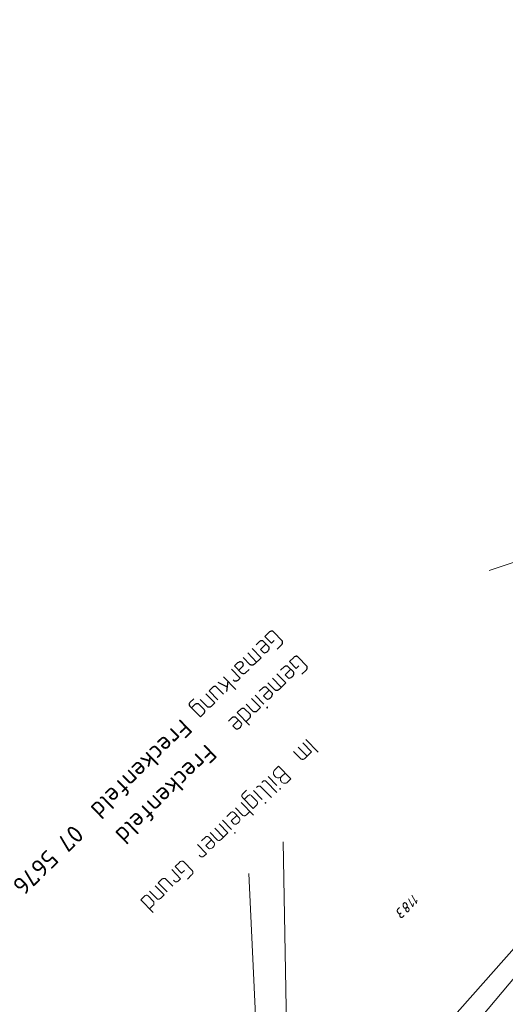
# Model space of a CAD drawing. Header units: metres. Extents: x 3425540 to 3446143, y 5432760 to 5444637.
# Tile 22 of 256: x 3435154 to 3435250, y 5438013 to 5438208. Entities that reach past the tile are written whole.
import ezdxf

# ---------------------------------------------------------------- set-up
doc = ezdxf.new("R2010")
doc.units = ezdxf.units.M
for name, color, linetype, lineweight in [('B_Bestand', 9, 'Continuous', 18), ('B_Böschung', 9, 'Continuous', 18), ('B_Flurgrenzen', 9, 'Continuous', 18), ('B_Gleisachse', 9, 'Continuous', 25), ('B_Kilometrierung', 9, 'Continuous', 25)]:
    doc.layers.add(name, color=color, linetype=linetype, lineweight=lineweight)
doc.styles.get("Standard").update_dxf_attribs({"font": 'isocpeur.ttf'})

msp = doc.modelspace()

# ---------------------------------------------------------------- linework, layer by layer
at = {"layer": 'B_Bestand'}
for p, q in [((3435210.83, 5438065.58), (3435213.26, 5438063.07)), ((3435208.39, 5438063.22), (3435209.79, 5438061.78)), ((3435209.3, 5438064.1), (3435211.05, 5438062.3)), ((3435210.19, 5438064.97), (3435211.94, 5438063.17)), ((3435210.59, 5438061.86), (3435211.94, 5438063.17)), ((3435205.37, 5438060.3), (3435204.58, 5438059.53)), ((3435202.07, 5438057.09), (3435202.29, 5438057.31)), ((3435205.06, 5438055.12), (3435202.97, 5438057.28)), ((3435203.31, 5438058.29), (3435205.05, 5438056.49)), ((3435206.68, 5438058.95), (3435205.89, 5438058.18)), ((3435199.03, 5438055.53), (3435198.24, 5438054.77)), ((3435200.43, 5438055.5), (3435202.17, 5438053.7)), ((3435201, 5438056.06), (3435201.22, 5438056.27)), ((3435203.99, 5438054.08), (3435201.9, 5438056.24)), ((3435200.34, 5438051.93), (3435198.25, 5438054.09)), ((3435199.39, 5438054.5), (3435198.6, 5438053.73)), ((3435200.07, 5438054.47), (3435201.12, 5438053.38)), ((3435196.85, 5438052.04), (3435198.25, 5438050.6)), ((3435197.98, 5438053.13), (3435200.42, 5438050.62)), ((3435200.34, 5438051.93), (3435201.01, 5438052.58)), ((3435194.32, 5438049.59), (3435196.07, 5438047.79)), ((3435195.91, 5438051.13), (3435195.12, 5438050.36)), ((3435196.58, 5438051.12), (3435197.65, 5438050.01)), ((3435199.05, 5438050.68), (3435199.73, 5438051.33)), ((3435192.74, 5438048.05), (3435194.48, 5438046.25)), ((3435193.63, 5438048.92), (3435195.37, 5438047.11)), ((3435190.89, 5438046.26), (3435190.1, 5438045.49)), ((3435191.55, 5438046.25), (3435192.62, 5438045.14)), ((3435191.83, 5438047.17), (3435193.23, 5438045.73)), ((3435194.03, 5438045.81), (3435195.37, 5438047.11)), ((3435189.35, 5438044.77), (3435191.1, 5438042.97)), ((3435189.88, 5438042.45), (3435189.67, 5438042.66)), ((3435190.6, 5438042.49), (3435191.1, 5438042.97)), ((3435184.25, 5438039.82), (3435185.99, 5438038.02)), ((3435184.88, 5438040.44), (3435185.73, 5438041.26)), ((3435184.88, 5438040.44), (3435186.18, 5438039.09)), ((3435186.61, 5438041.35), (3435188.34, 5438039.57)), ((3435182.29, 5438037.93), (3435181.56, 5438037.22)), ((3435184.43, 5438036.51), (3435183.03, 5438037.95)), ((3435185.5, 5438037.54), (3435185.99, 5438038.02)), ((3435186.18, 5438039.09), (3435186.74, 5438039.63)), ((3435187.32, 5438037.92), (3435188.17, 5438038.75)), ((3435180.95, 5438036.63), (3435182.7, 5438034.83)), ((3435183.3, 5438035.42), (3435181.56, 5438037.22)), ((3435184.78, 5438037.5), (3435184.57, 5438037.71)), ((3435178.87, 5438034.62), (3435178.08, 5438033.85)), ((3435179.54, 5438034.61), (3435180.61, 5438033.5)), ((3435179.82, 5438035.54), (3435181.24, 5438034.07)), ((3435181.97, 5438034.12), (3435182.7, 5438034.83)), ((3435178.08, 5438033.85), (3435180.52, 5438031.34)), ((3435179.83, 5438032.05), (3435180.5, 5438032.7))]:
    msp.add_line(p, q, dxfattribs=at)
for points in [[(3435210.59, 5438061.86), (3435210.42, 5438061.73), (3435210.3, 5438061.69), (3435210.24, 5438061.67), (3435210.16, 5438061.67), (3435210.08, 5438061.68), (3435209.95, 5438061.7), (3435209.89, 5438061.72), (3435209.79, 5438061.78)], [(3435207.02, 5438057.02), (3435206.88, 5438056.96), (3435206.72, 5438056.92), (3435206.57, 5438056.93), (3435206.39, 5438056.95), (3435206.26, 5438057.01), (3435206.08, 5438057.11), (3435205.99, 5438057.21), (3435205.89, 5438057.35), (3435205.82, 5438057.5), (3435205.8, 5438057.6), (3435205.78, 5438057.74), (3435205.78, 5438057.86), (3435205.81, 5438057.99), (3435205.83, 5438058.09), (3435205.89, 5438058.18), (3435205.79, 5438058.13), (3435205.67, 5438058.09), (3435205.49, 5438058.04), (3435205.18, 5438058.04), (3435205.01, 5438058.1), (3435204.87, 5438058.16), (3435204.76, 5438058.24), (3435204.64, 5438058.36), (3435204.51, 5438058.54), (3435204.43, 5438058.73), (3435204.42, 5438058.87), (3435204.4, 5438059.01), (3435204.42, 5438059.14), (3435204.46, 5438059.3), (3435204.48, 5438059.36), (3435204.52, 5438059.43), (3435204.58, 5438059.53)], [(3435205.37, 5438060.3), (3435207.81, 5438057.78), (3435207.02, 5438057.02)], [(3435202.97, 5438057.28), (3435202.87, 5438057.34), (3435202.79, 5438057.38), (3435202.7, 5438057.4), (3435202.62, 5438057.4), (3435202.54, 5438057.4), (3435202.44, 5438057.38), (3435202.37, 5438057.34), (3435202.29, 5438057.31), (3435202.27, 5438057.29)], [(3435201.9, 5438056.24), (3435201.8, 5438056.3), (3435201.73, 5438056.34), (3435201.63, 5438056.36), (3435201.59, 5438056.36), (3435201.55, 5438056.36), (3435201.47, 5438056.36), (3435201.38, 5438056.35), (3435201.3, 5438056.31), (3435201.22, 5438056.27), (3435201.2, 5438056.25)], [(3435205.76, 5438055.8), (3435205.76, 5438055.84), (3435205.72, 5438055.88), (3435205.68, 5438055.88), (3435205.65, 5438055.84), (3435205.64, 5438055.8), (3435205.68, 5438055.76), (3435205.72, 5438055.76), (3435205.76, 5438055.8)], [(3435198.24, 5438054.77), (3435198.18, 5438054.67), (3435198.14, 5438054.59), (3435198.12, 5438054.5), (3435198.12, 5438054.42), (3435198.12, 5438054.38), (3435198.14, 5438054.28), (3435198.16, 5438054.22), (3435198.23, 5438054.11), (3435198.25, 5438054.09)], [(3435199.39, 5438054.5), (3435199.49, 5438054.55), (3435199.56, 5438054.59), (3435199.66, 5438054.61), (3435199.74, 5438054.61), (3435199.78, 5438054.61), (3435199.88, 5438054.59), (3435199.93, 5438054.57), (3435200.05, 5438054.49), (3435200.07, 5438054.47)], [(3435201.01, 5438052.58), (3435201.15, 5438052.75), (3435201.19, 5438052.87), (3435201.21, 5438052.93), (3435201.22, 5438053.08), (3435201.2, 5438053.22), (3435201.18, 5438053.28), (3435201.12, 5438053.38)], [(3435202.88, 5438053.01), (3435202.88, 5438053.05), (3435202.84, 5438053.09), (3435202.81, 5438053.09), (3435202.77, 5438053.05), (3435202.76, 5438053.01), (3435202.8, 5438052.97), (3435202.84, 5438052.97), (3435202.88, 5438053.01)], [(3435195.91, 5438051.13), (3435196.01, 5438051.19), (3435196.09, 5438051.23), (3435196.19, 5438051.24), (3435196.27, 5438051.24), (3435196.31, 5438051.24), (3435196.4, 5438051.22), (3435196.46, 5438051.2), (3435196.58, 5438051.12), (3435196.6, 5438051.1)], [(3435197.11, 5438050.57), (3435195.99, 5438049.47), (3435196.52, 5438048.92)], [(3435196.52, 5438048.92), (3435196.64, 5438048.84), (3435196.74, 5438048.82), (3435196.81, 5438048.82), (3435197.01, 5438048.85), (3435197.22, 5438048.95), (3435197.34, 5438049.02), (3435197.52, 5438049.2), (3435197.6, 5438049.31), (3435197.66, 5438049.41), (3435197.72, 5438049.58), (3435197.74, 5438049.8), (3435197.73, 5438049.89), (3435197.65, 5438050.01)], [(3435199.05, 5438050.68), (3435198.88, 5438050.55), (3435198.76, 5438050.51), (3435198.7, 5438050.49), (3435198.62, 5438050.49), (3435198.54, 5438050.49), (3435198.41, 5438050.52), (3435198.35, 5438050.54), (3435198.25, 5438050.6)], [(3435190.89, 5438046.26), (3435190.99, 5438046.32), (3435191.06, 5438046.35), (3435191.16, 5438046.37), (3435191.24, 5438046.37), (3435191.28, 5438046.37), (3435191.38, 5438046.35), (3435191.43, 5438046.33), (3435191.55, 5438046.25), (3435191.57, 5438046.23)], [(3435192.09, 5438045.69), (3435190.96, 5438044.6), (3435191.5, 5438044.05)], [(3435194.03, 5438045.81), (3435193.85, 5438045.68), (3435193.73, 5438045.64), (3435193.67, 5438045.62), (3435193.6, 5438045.62), (3435193.52, 5438045.62), (3435193.38, 5438045.64), (3435193.32, 5438045.67), (3435193.23, 5438045.73)], [(3435196.78, 5438047.09), (3435196.78, 5438047.13), (3435196.74, 5438047.17), (3435196.7, 5438047.17), (3435196.66, 5438047.13), (3435196.66, 5438047.09), (3435196.7, 5438047.05), (3435196.74, 5438047.05), (3435196.78, 5438047.09)], [(3435191.5, 5438044.05), (3435191.61, 5438043.97), (3435191.71, 5438043.95), (3435191.79, 5438043.95), (3435191.98, 5438043.98), (3435192.2, 5438044.08), (3435192.32, 5438044.15), (3435192.49, 5438044.32), (3435192.57, 5438044.44), (3435192.63, 5438044.54), (3435192.69, 5438044.71), (3435192.72, 5438044.92), (3435192.7, 5438045.02), (3435192.62, 5438045.14)], [(3435190.6, 5438042.49), (3435190.47, 5438042.4), (3435190.41, 5438042.38), (3435190.35, 5438042.36), (3435190.25, 5438042.34), (3435190.17, 5438042.34), (3435190.04, 5438042.36), (3435189.98, 5438042.39), (3435189.88, 5438042.45)], [(3435186.61, 5438041.35), (3435186.55, 5438041.41), (3435186.48, 5438041.45), (3435186.42, 5438041.47), (3435186.32, 5438041.49), (3435186.24, 5438041.49), (3435186.14, 5438041.47), (3435186.05, 5438041.45), (3435185.99, 5438041.43), (3435185.91, 5438041.4), (3435185.83, 5438041.36), (3435185.73, 5438041.26)], [(3435183.03, 5438037.95), (3435182.91, 5438038.03), (3435182.86, 5438038.05), (3435182.76, 5438038.07), (3435182.72, 5438038.07), (3435182.6, 5438038.08), (3435182.5, 5438038.06), (3435182.43, 5438038.02), (3435182.35, 5438037.98), (3435182.29, 5438037.93)], [(3435188.17, 5438038.75), (3435188.29, 5438038.86), (3435188.35, 5438038.96), (3435188.39, 5438039.04), (3435188.41, 5438039.17), (3435188.41, 5438039.21), (3435188.41, 5438039.33), (3435188.39, 5438039.43), (3435188.37, 5438039.49), (3435188.34, 5438039.57)], [(3435185.5, 5438037.54), (3435185.36, 5438037.45), (3435185.3, 5438037.43), (3435185.24, 5438037.41), (3435185.14, 5438037.39), (3435185.07, 5438037.39), (3435184.93, 5438037.42), (3435184.87, 5438037.44), (3435184.78, 5438037.5)], [(3435178.87, 5438034.62), (3435178.97, 5438034.67), (3435179.05, 5438034.71), (3435179.15, 5438034.73), (3435179.23, 5438034.73), (3435179.27, 5438034.73), (3435179.36, 5438034.71), (3435179.42, 5438034.69), (3435179.54, 5438034.61), (3435179.56, 5438034.59)], [(3435181.97, 5438034.12), (3435181.83, 5438034.03), (3435181.77, 5438034.01), (3435181.71, 5438033.99), (3435181.61, 5438033.97), (3435181.53, 5438033.97), (3435181.4, 5438033.99), (3435181.34, 5438034.01), (3435181.24, 5438034.07)], [(3435180.5, 5438032.7), (3435180.64, 5438032.87), (3435180.68, 5438032.99), (3435180.7, 5438033.05), (3435180.7, 5438033.13), (3435180.7, 5438033.2), (3435180.69, 5438033.34), (3435180.67, 5438033.4), (3435180.61, 5438033.5)]]:
    msp.add_lwpolyline(points, dxfattribs=at)
at = {"layer": 'B_Böschung'}
msp.add_lwpolyline([(3435398.07, 5438190.68), (3435393.3, 5438185.62), (3435388.69, 5438180.79), (3435384.68, 5438177.59), (3435380.66, 5438174.4), (3435377.86, 5438172.94), (3435375.06, 5438171.48), (3435371.03, 5438167.68), (3435369.14, 5438165.34), (3435367.26, 5438163), (3435356.72, 5438148.22), (3435345.96, 5438133.98), (3435349.58, 5438131.22), (3435346.15, 5438126.56), (3435342.34, 5438129.35), (3435334.72, 5438119.86), (3435325.73, 5438108.7), (3435316.26, 5438096.96), (3435306.24, 5438084.26), (3435285.2, 5438057.5), (3435282.61, 5438054.26), (3435251.1, 5438017.21), (3435239.71, 5438003.58)], dxfattribs=at)
at = {"layer": 'B_Flurgrenzen'}
for p, q in [((3435252.54, 5438100.88), (3435247.15, 5438099.13)), ((3435207.6, 5437978.46), (3435206.3, 5438045.35)), ((3435200.85, 5438010.85), (3435199.51, 5438039.03)), ((3435256.28, 5438029.01), (3435239.31, 5438009.76))]:
    msp.add_line(p, q, dxfattribs=at)
for points in [[(3435232.14, 5438033.07), (3435232.05, 5438032.41), (3435231.15, 5438034.05)], [(3435232.84, 5438033.75), (3435232.75, 5438033.09), (3435231.85, 5438034.73)], [(3435229.74, 5438031.28), (3435229.59, 5438031.13), (3435229.52, 5438031.09), (3435229.48, 5438031.07), (3435229.42, 5438031.05), (3435229.36, 5438031.05), (3435229.31, 5438031.06), (3435229.25, 5438031.09), (3435229.2, 5438031.12), (3435229.16, 5438031.16), (3435229.12, 5438031.23), (3435229.01, 5438031.42), (3435228.97, 5438031.5), (3435228.95, 5438031.58), (3435228.94, 5438031.67), (3435228.95, 5438031.76), (3435228.96, 5438031.81), (3435228.99, 5438031.89), (3435229.03, 5438031.97), (3435229.1, 5438032.06), (3435229.38, 5438032.34)], [(3435230.74, 5438032.27), (3435230.8, 5438032.31), (3435230.84, 5438032.33), (3435230.9, 5438032.35), (3435230.98, 5438032.35), (3435231.03, 5438032.34), (3435231.08, 5438032.3), (3435231.13, 5438032.25), (3435231.18, 5438032.18), (3435231.23, 5438032.09), (3435231.26, 5438032.02), (3435231.28, 5438031.94), (3435231.29, 5438031.83), (3435231.27, 5438031.76), (3435231.25, 5438031.68), (3435231.23, 5438031.64), (3435231.18, 5438031.57), (3435231.14, 5438031.53), (3435231.08, 5438031.49), (3435231.01, 5438031.46), (3435230.96, 5438031.45), (3435230.89, 5438031.47), (3435230.85, 5438031.49), (3435230.79, 5438031.53), (3435230.76, 5438031.56), (3435230.72, 5438031.62), (3435230.69, 5438031.67), (3435230.66, 5438031.74), (3435230.64, 5438031.8), (3435230.62, 5438031.88), (3435230.62, 5438031.93), (3435230.62, 5438031.99), (3435230.63, 5438032.06), (3435230.65, 5438032.12), (3435230.69, 5438032.2), (3435230.74, 5438032.27), (3435230.78, 5438032.31), (3435230.83, 5438032.38), (3435230.87, 5438032.46), (3435230.9, 5438032.52), (3435230.91, 5438032.59), (3435230.91, 5438032.65), (3435230.9, 5438032.72), (3435230.89, 5438032.77), (3435230.87, 5438032.83), (3435230.84, 5438032.9), (3435230.8, 5438032.98), (3435230.74, 5438033.08), (3435230.69, 5438033.15), (3435230.65, 5438033.2), (3435230.6, 5438033.23), (3435230.54, 5438033.25), (3435230.47, 5438033.27), (3435230.4, 5438033.26), (3435230.34, 5438033.24), (3435230.26, 5438033.19), (3435230.2, 5438033.11), (3435230.14, 5438033.01), (3435230.11, 5438032.92), (3435230.1, 5438032.83), (3435230.1, 5438032.73), (3435230.12, 5438032.65), (3435230.14, 5438032.56), (3435230.18, 5438032.48), (3435230.26, 5438032.34), (3435230.33, 5438032.25), (3435230.39, 5438032.2), (3435230.45, 5438032.18), (3435230.52, 5438032.17), (3435230.59, 5438032.18), (3435230.66, 5438032.21), (3435230.74, 5438032.27)], [(3435230.28, 5438030.7), (3435229.99, 5438030.41), (3435229.91, 5438030.36), (3435229.87, 5438030.34), (3435229.82, 5438030.33), (3435229.76, 5438030.34), (3435229.71, 5438030.35), (3435229.65, 5438030.37), (3435229.6, 5438030.4), (3435229.54, 5438030.46), (3435229.51, 5438030.52), (3435229.48, 5438030.57), (3435229.46, 5438030.65), (3435229.45, 5438030.74), (3435229.45, 5438030.82), (3435229.46, 5438030.91), (3435229.47, 5438030.96), (3435229.52, 5438031.05), (3435229.59, 5438031.13)]]:
    msp.add_lwpolyline(points, dxfattribs=at)
at = {"layer": 'B_Gleisachse'}
msp.add_arc((3433791.88, 5439270.14), 1945.98, 317.19544, 329.32248, dxfattribs=at)
at = {"layer": 'B_Kilometrierung'}
for p, q in [((3435202.68, 5438086.04), (3435203.52, 5438086.87)), ((3435204.4, 5438086.96), (3435206.13, 5438085.18)), ((3435201.72, 5438085.11), (3435200.93, 5438084.34)), ((3435202.38, 5438085.1), (3435203.46, 5438084)), ((3435202.68, 5438086.04), (3435203.98, 5438084.7)), ((3435203.98, 5438084.7), (3435204.54, 5438085.24)), ((3435199.3, 5438082.75), (3435201.06, 5438080.96)), ((3435200.19, 5438083.62), (3435201.94, 5438081.82)), ((3435205.12, 5438083.54), (3435205.97, 5438084.37)), ((3435198.4, 5438081.87), (3435199.8, 5438080.43)), ((3435200.6, 5438080.52), (3435201.94, 5438081.82)), ((3435207.57, 5438081.03), (3435208.41, 5438081.86)), ((3435207.57, 5438081.03), (3435208.87, 5438079.69)), ((3435209.29, 5438081.95), (3435211.02, 5438080.17)), ((3435196.04, 5438079.57), (3435197.79, 5438077.77)), ((3435206.61, 5438080.1), (3435205.82, 5438079.33)), ((3435207.27, 5438080.09), (3435208.35, 5438078.99)), ((3435208.87, 5438079.69), (3435209.43, 5438080.23)), ((3435210.01, 5438078.53), (3435210.86, 5438079.36)), ((3435193.35, 5438076.94), (3435195.21, 5438076.06)), ((3435194.47, 5438078.04), (3435196.92, 5438075.53)), ((3435195.34, 5438077.15), (3435195.1, 5438075.15)), ((3435196.58, 5438077.24), (3435196.37, 5438077.46)), ((3435197.3, 5438077.29), (3435197.79, 5438077.77)), ((3435203.29, 5438076.86), (3435204.69, 5438075.42)), ((3435204.19, 5438077.74), (3435205.94, 5438075.95)), ((3435205.08, 5438078.61), (3435206.83, 5438076.81)), ((3435205.49, 5438075.51), (3435206.83, 5438076.81)), ((3435192.35, 5438075.97), (3435191.62, 5438075.26)), ((3435193.37, 5438073.46), (3435191.62, 5438075.26)), ((3435194.5, 5438074.56), (3435193.09, 5438076)), ((3435202.35, 5438075.94), (3435201.56, 5438075.17)), ((3435203.01, 5438075.94), (3435204.09, 5438074.83)), ((3435188.58, 5438073.68), (3435187.8, 5438072.91)), ((3435189.88, 5438073.56), (3435191.3, 5438072.1)), ((3435191, 5438074.65), (3435192.75, 5438072.86)), ((3435200.07, 5438073.72), (3435201.82, 5438071.93)), ((3435200.76, 5438074.4), (3435202.51, 5438072.6)), ((3435189.9, 5438070.08), (3435187.81, 5438072.23)), ((3435188.94, 5438072.64), (3435188.15, 5438071.87)), ((3435189.62, 5438072.61), (3435190.68, 5438071.53)), ((3435192.02, 5438072.15), (3435192.75, 5438072.86)), ((3435198.01, 5438071.71), (3435197.22, 5438070.94)), ((3435197.22, 5438070.94), (3435199.67, 5438068.44)), ((3435198.67, 5438071.7), (3435199.75, 5438070.6)), ((3435198.95, 5438072.62), (3435200.37, 5438071.17)), ((3435201.09, 5438071.22), (3435201.82, 5438071.93)), ((3435189.9, 5438070.08), (3435190.57, 5438070.73)), ((3435196.26, 5438070), (3435195.47, 5438069.23)), ((3435196.92, 5438069.99), (3435198, 5438068.89)), ((3435198.97, 5438069.15), (3435199.64, 5438069.8))]:
    msp.add_line(p, q, dxfattribs=at)
for points in [[(3435204.4, 5438086.96), (3435204.34, 5438087.02), (3435204.27, 5438087.06), (3435204.21, 5438087.08), (3435204.11, 5438087.1), (3435204.03, 5438087.1), (3435203.94, 5438087.08), (3435203.84, 5438087.06), (3435203.78, 5438087.04), (3435203.62, 5438086.97), (3435203.52, 5438086.87)], [(3435201.72, 5438085.11), (3435201.82, 5438085.17), (3435201.9, 5438085.21), (3435201.99, 5438085.22), (3435202.07, 5438085.22), (3435202.11, 5438085.22), (3435202.21, 5438085.2), (3435202.27, 5438085.18), (3435202.38, 5438085.1), (3435202.4, 5438085.08)], [(3435205.97, 5438084.37), (3435206.09, 5438084.48), (3435206.15, 5438084.58), (3435206.19, 5438084.66), (3435206.21, 5438084.79), (3435206.21, 5438084.83), (3435206.21, 5438084.95), (3435206.19, 5438085.05), (3435206.17, 5438085.1), (3435206.13, 5438085.18)], [(3435202.92, 5438084.55), (3435201.8, 5438083.45), (3435202.34, 5438082.9)], [(3435202.34, 5438082.9), (3435202.45, 5438082.82), (3435202.55, 5438082.8), (3435202.63, 5438082.8), (3435202.82, 5438082.84), (3435203.04, 5438082.93), (3435203.16, 5438083.01), (3435203.33, 5438083.18), (3435203.41, 5438083.3), (3435203.47, 5438083.39), (3435203.53, 5438083.57), (3435203.55, 5438083.78), (3435203.54, 5438083.88), (3435203.46, 5438084)], [(3435199.55, 5438079.49), (3435198.88, 5438078.83), (3435198.7, 5438078.7), (3435198.52, 5438078.64), (3435198.37, 5438078.64), (3435198.23, 5438078.66), (3435198.17, 5438078.69), (3435198.08, 5438078.74), (3435196.67, 5438080.18), (3435197.36, 5438080.86), (3435197.5, 5438080.95), (3435197.64, 5438081.01), (3435197.73, 5438081.03), (3435197.77, 5438081.03), (3435197.95, 5438081.01), (3435198.06, 5438080.97), (3435198.16, 5438080.91), (3435198.24, 5438080.83), (3435198.3, 5438080.73), (3435198.35, 5438080.55), (3435198.37, 5438080.38), (3435198.33, 5438080.22), (3435198.29, 5438080.14), (3435198.19, 5438080.01), (3435197.5, 5438079.34)], [(3435209.29, 5438081.95), (3435209.23, 5438082.01), (3435209.16, 5438082.05), (3435209.1, 5438082.07), (3435209, 5438082.09), (3435208.92, 5438082.09), (3435208.83, 5438082.07), (3435208.73, 5438082.05), (3435208.67, 5438082.03), (3435208.51, 5438081.96), (3435208.41, 5438081.86)], [(3435200.6, 5438080.52), (3435200.42, 5438080.38), (3435200.31, 5438080.34), (3435200.25, 5438080.33), (3435200.17, 5438080.33), (3435200.09, 5438080.33), (3435199.96, 5438080.35), (3435199.9, 5438080.37), (3435199.8, 5438080.43)], [(3435206.61, 5438080.1), (3435206.71, 5438080.16), (3435206.79, 5438080.2), (3435206.88, 5438080.21), (3435206.96, 5438080.21), (3435207, 5438080.21), (3435207.1, 5438080.19), (3435207.16, 5438080.17), (3435207.27, 5438080.09), (3435207.29, 5438080.07)], [(3435207.81, 5438079.54), (3435206.69, 5438078.44), (3435207.22, 5438077.89)], [(3435207.22, 5438077.89), (3435207.34, 5438077.81), (3435207.44, 5438077.79), (3435207.52, 5438077.79), (3435207.71, 5438077.83), (3435207.93, 5438077.92), (3435208.04, 5438078), (3435208.22, 5438078.17), (3435208.3, 5438078.29), (3435208.36, 5438078.38), (3435208.42, 5438078.56), (3435208.44, 5438078.77), (3435208.43, 5438078.87), (3435208.35, 5438078.99)], [(3435210.86, 5438079.36), (3435210.98, 5438079.47), (3435211.04, 5438079.57), (3435211.07, 5438079.65), (3435211.1, 5438079.78), (3435211.1, 5438079.82), (3435211.1, 5438079.94), (3435211.08, 5438080.04), (3435211.06, 5438080.09), (3435211.02, 5438080.17)], [(3435197.3, 5438077.29), (3435197.16, 5438077.2), (3435197.1, 5438077.18), (3435197.04, 5438077.16), (3435196.95, 5438077.14), (3435196.87, 5438077.14), (3435196.73, 5438077.16), (3435196.67, 5438077.18), (3435196.58, 5438077.24)], [(3435193.09, 5438076), (3435192.98, 5438076.08), (3435192.92, 5438076.1), (3435192.82, 5438076.12), (3435192.78, 5438076.12), (3435192.67, 5438076.12), (3435192.57, 5438076.1), (3435192.49, 5438076.07), (3435192.41, 5438076.03), (3435192.35, 5438075.97)], [(3435202.35, 5438075.94), (3435202.45, 5438076), (3435202.53, 5438076.04), (3435202.62, 5438076.06), (3435202.7, 5438076.06), (3435202.74, 5438076.06), (3435202.84, 5438076.04), (3435202.9, 5438076.02), (3435203.01, 5438075.94), (3435203.03, 5438075.92)], [(3435203.55, 5438075.38), (3435202.43, 5438074.29), (3435202.97, 5438073.73)], [(3435205.49, 5438075.51), (3435205.31, 5438075.37), (3435205.2, 5438075.33), (3435205.14, 5438075.32), (3435204.98, 5438075.32), (3435204.85, 5438075.34), (3435204.79, 5438075.36), (3435204.69, 5438075.42)], [(3435187.8, 5438072.91), (3435187.74, 5438072.81), (3435187.7, 5438072.74), (3435187.68, 5438072.64), (3435187.67, 5438072.56), (3435187.67, 5438072.52), (3435187.69, 5438072.42), (3435187.71, 5438072.36), (3435187.79, 5438072.25), (3435187.81, 5438072.23)], [(3435202.97, 5438073.73), (3435203.08, 5438073.66), (3435203.18, 5438073.63), (3435203.26, 5438073.63), (3435203.45, 5438073.67), (3435203.67, 5438073.77), (3435203.79, 5438073.84), (3435203.96, 5438074.01), (3435204.04, 5438074.13), (3435204.1, 5438074.23), (3435204.16, 5438074.4), (3435204.18, 5438074.62), (3435204.17, 5438074.71), (3435204.09, 5438074.83)], [(3435188.94, 5438072.64), (3435189.04, 5438072.7), (3435189.12, 5438072.74), (3435189.22, 5438072.76), (3435189.29, 5438072.75), (3435189.33, 5438072.75), (3435189.43, 5438072.73), (3435189.49, 5438072.71), (3435189.6, 5438072.63), (3435189.62, 5438072.61)], [(3435190.57, 5438070.73), (3435190.71, 5438070.91), (3435190.75, 5438071.02), (3435190.77, 5438071.08), (3435190.78, 5438071.24), (3435190.76, 5438071.37), (3435190.74, 5438071.43), (3435190.68, 5438071.53)], [(3435192.02, 5438072.15), (3435191.89, 5438072.05), (3435191.83, 5438072.03), (3435191.77, 5438072.01), (3435191.67, 5438071.99), (3435191.59, 5438072), (3435191.46, 5438072.02), (3435191.4, 5438072.04), (3435191.3, 5438072.1)], [(3435198.01, 5438071.71), (3435198.11, 5438071.77), (3435198.19, 5438071.81), (3435198.29, 5438071.82), (3435198.36, 5438071.82), (3435198.4, 5438071.82), (3435198.5, 5438071.8), (3435198.56, 5438071.78), (3435198.67, 5438071.7), (3435198.69, 5438071.68)], [(3435201.09, 5438071.22), (3435200.96, 5438071.12), (3435200.9, 5438071.1), (3435200.84, 5438071.08), (3435200.74, 5438071.06), (3435200.66, 5438071.06), (3435200.53, 5438071.09), (3435200.47, 5438071.11), (3435200.37, 5438071.17)], [(3435203.23, 5438071.91), (3435203.23, 5438071.95), (3435203.19, 5438071.99), (3435203.15, 5438071.99), (3435203.11, 5438071.95), (3435203.11, 5438071.91), (3435203.15, 5438071.87), (3435203.19, 5438071.87), (3435203.23, 5438071.91)], [(3435196.26, 5438070), (3435196.35, 5438070.06), (3435196.43, 5438070.09), (3435196.53, 5438070.11), (3435196.61, 5438070.11), (3435196.65, 5438070.11), (3435196.74, 5438070.09), (3435196.8, 5438070.07), (3435196.92, 5438069.99), (3435196.94, 5438069.97)], [(3435197.46, 5438069.44), (3435196.33, 5438068.34), (3435196.87, 5438067.79)], [(3435199.64, 5438069.8), (3435199.78, 5438069.97), (3435199.82, 5438070.09), (3435199.84, 5438070.15), (3435199.84, 5438070.23), (3435199.84, 5438070.31), (3435199.83, 5438070.44), (3435199.81, 5438070.5), (3435199.75, 5438070.6)], [(3435196.87, 5438067.79), (3435196.99, 5438067.71), (3435197.09, 5438067.69), (3435197.16, 5438067.69), (3435197.36, 5438067.73), (3435197.57, 5438067.82), (3435197.69, 5438067.9), (3435197.87, 5438068.07), (3435197.95, 5438068.19), (3435198.01, 5438068.28), (3435198.07, 5438068.46), (3435198.09, 5438068.67), (3435198.07, 5438068.77), (3435198, 5438068.89)]]:
    msp.add_lwpolyline(points, dxfattribs=at)

# ---------------------------------------------------------------- texts
for s, p in [('Freckenfeld  07 5676', (3435186.12, 5438069.89)), ('Freckenfeld', (3435191.01, 5438064.88))]:
    msp.add_text(s, height=3.499, rotation=224.2955, dxfattribs=at).set_placement(p)

doc.saveas('drawing.dxf')
